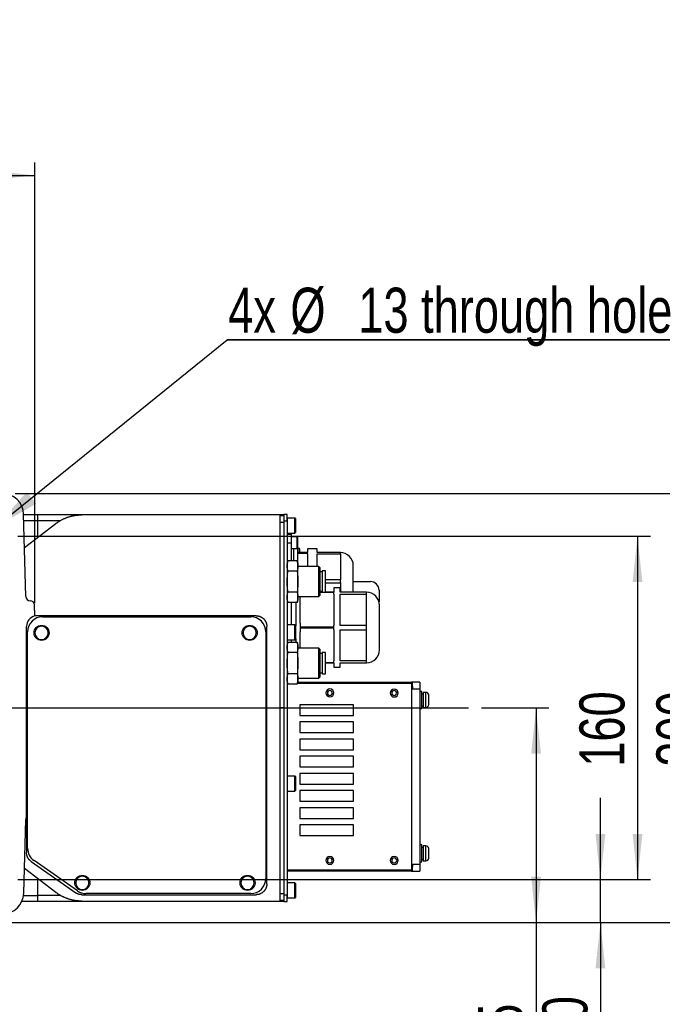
# Model space of a CAD drawing. Extents: x 0 to 841, y 0 to 594.
# Tile 17 of 142: x 354 to 404, y 39 to 115. Entities that reach past the tile are written whole.
import ezdxf

# ---------------------------------------------------------------- set-up
doc = ezdxf.new("R2010")
doc.units = 0
doc.layers.get('0').update_dxf_attribs({"linetype": 'CONTINUOUS'})
doc.styles.add('SLDTEXTSTYLE0', font='TXT', dxfattribs={"width": 0.75})
doc.styles.add('SLDTEXTSTYLE2', font='TXT', dxfattribs={"width": 0.7})
doc.styles.add('SLDTEXTSTYLE3', font='TXT', dxfattribs={"width": 0.6875})
doc.dimstyles.new('SLDDIMSTYLE0', dxfattribs={"dimtxt": 3.5, "dimasz": 3.556, "dimexe": 0, "dimexo": 0.0625, "dimgap": 0.875, "dimtad": 1, "dimlfac": 6, "dimrnd": 1e-09, "dimzin": 12, "dimtxsty": 'SLDTEXTSTYLE0', "dimsah": 1, "dimcen": 0.09, "dimazin": 3, "dimtfac": 1, "dimtmove": 0, "dimatfit": 3, "dimtolj": 1, "dimtzin": 12})
doc.dimstyles.new('SLDDIMSTYLE1', dxfattribs={"dimtxt": 3.5, "dimasz": 3.556, "dimexe": 0, "dimexo": 0.0625, "dimgap": 0.875, "dimtad": 1, "dimdec": 1, "dimlfac": 6, "dimrnd": 1e-09, "dimzin": 12, "dimtxsty": 'SLDTEXTSTYLE0', "dimsah": 1, "dimcen": 0.09, "dimazin": 3, "dimtfac": 1, "dimtdec": 1, "dimtofl": 0, "dimtmove": 0, "dimatfit": 3, "dimtolj": 1, "dimtzin": 12})
doc.dimstyles.new('SLDDIMSTYLE10', dxfattribs={"dimtxt": 3.5, "dimasz": 3.556, "dimexe": 0, "dimexo": 0.0625, "dimgap": 0.875, "dimtad": 1, "dimlfac": 6, "dimrnd": 1e-09, "dimzin": 12, "dimtxsty": 'SLDTEXTSTYLE0', "dimsah": 1, "dimcen": 0.09, "dimazin": 3, "dimtol": 1, "dimtp": 0.05, "dimtm": 0.05, "dimtfac": 1, "dimtofl": 0, "dimtmove": 0, "dimatfit": 3, "dimtolj": 1})
doc.dimstyles.new('SLDDIMSTYLE16', dxfattribs={"dimtxt": 3.5, "dimasz": 3.556, "dimexe": 0, "dimexo": 0.0625, "dimgap": 0.875, "dimtad": 1, "dimlfac": 2.5, "dimrnd": 1e-09, "dimzin": 12, "dimtxsty": 'SLDTEXTSTYLE0', "dimblk1": 'NONE', "dimblk2": 'NONE', "dimsah": 1, "dimcen": 0, "dimazin": 3, "dimtol": 1, "dimtp": 0.018, "dimtfac": 1, "dimtdec": 3, "dimtmove": 0, "dimatfit": 3, "dimtolj": 1})
doc.dimstyles.new('SLDDIMSTYLE17', dxfattribs={"dimtxt": 3.5, "dimasz": 3.556, "dimexe": 0, "dimexo": 0.0625, "dimgap": 0.875, "dimtad": 1, "dimlfac": 2.5, "dimrnd": 1e-09, "dimzin": 12, "dimtxsty": 'SLDTEXTSTYLE0', "dimblk1": 'NONE', "dimblk2": 'NONE', "dimsah": 1, "dimcen": 0, "dimazin": 3, "dimtol": 1, "dimtp": 0.012, "dimtfac": 1, "dimtdec": 3, "dimtmove": 0, "dimatfit": 3, "dimtolj": 1})
doc.dimstyles.new('SLDDIMSTYLE18', dxfattribs={"dimtxt": 3.5, "dimasz": 3.556, "dimexe": 0, "dimexo": 0.0625, "dimgap": 0.875, "dimtad": 1, "dimlfac": 2.5, "dimrnd": 1e-09, "dimzin": 12, "dimtxsty": 'SLDTEXTSTYLE0', "dimblk1": 'NONE', "dimblk2": 'NONE', "dimsah": 1, "dimcen": 0, "dimazin": 3, "dimtol": 1, "dimtp": 0.01, "dimtfac": 1, "dimtmove": 0, "dimatfit": 3, "dimtolj": 1})
doc.dimstyles.new('SLDDIMSTYLE2', dxfattribs={"dimtxt": 3.5, "dimasz": 3.556, "dimexe": 0, "dimexo": 0.0625, "dimgap": 0.875, "dimtad": 1, "dimlfac": 6, "dimrnd": 1e-09, "dimzin": 12, "dimtxsty": 'SLDTEXTSTYLE0', "dimsah": 1, "dimcen": 0.09, "dimazin": 3, "dimtfac": 1, "dimtofl": 0, "dimtmove": 0, "dimatfit": 3, "dimtolj": 1, "dimtzin": 12})
doc.dimstyles.new('SLDDIMSTYLE8', dxfattribs={"dimtxt": 0, "dimasz": 3.556, "dimexe": 0, "dimexo": 0.0625, "dimgap": 0, "dimtad": 0, "dimtih": 1, "dimtoh": 1, "dimdec": 0, "dimrnd": 1e-09, "dimzin": 0, "dimtxsty": 'STANDARD', "dimsah": 1, "dimcen": 0.09, "dimazin": 3, "dimtfac": 3.556, "dimtdec": 0, "dimtofl": 0, "dimtmove": 0, "dimatfit": 3, "dimtolj": 1, "dimtzin": 0})

# ---------------------------------------------------------------- blocks, each defined once
blk = doc.blocks.new('_D_58')
at = {"color": 7, "linetype": 'CONTINUOUS'}
for p, q in [((321.638, 70.97), (321.638, 104.337)), ((355.451, 70.115), (355.451, 104.337)), ((321.638, 103.337), (355.451, 103.337))]:
    blk.add_line(p, q, dxfattribs=at)
for points in [[(321.638, 103.337), (325.194, 102.956), (325.194, 103.718)], [(355.451, 103.337), (351.895, 103.718), (351.895, 102.956)]]:
    blk.add_solid(points, dxfattribs=at)
at = {"color": 7, "linetype": 'CONTINUOUS', "insert": (333.554, 107.849, 101.892), "char_height": 3.5, "attachment_point": 1, "style": 'SLDTEXTSTYLE0'}
blk.add_mtext('204.9', dxfattribs=at)
blk = doc.blocks.new('_D_59')
at = {"color": 7, "linetype": 'CONTINUOUS'}
for p, q in [((353.911, 78.636), (409.249, 78.636)), ((408.249, 78.636), (408.249, 45.303)), ((347.304, 45.303), (409.249, 45.303))]:
    blk.add_line(p, q, dxfattribs=at)
for points in [[(408.249, 78.636), (407.868, 75.08), (408.63, 75.08)], [(408.249, 45.303), (408.63, 48.859), (407.868, 48.859)]]:
    blk.add_solid(points, dxfattribs=at)
at = {"color": 7, "linetype": 'CONTINUOUS', "insert": (403.737, 57.407, 101.892), "char_height": 3.5, "attachment_point": 1, "rotation": 90, "style": 'SLDTEXTSTYLE0'}
blk.add_mtext('200', dxfattribs=at)
blk = doc.blocks.new('_D_60')
at = {"color": 7, "linetype": 'CONTINUOUS'}
for p, q in [((354.138, 75.303), (403.269, 75.303)), ((402.269, 75.303), (402.269, 48.636)), ((354.138, 48.636), (403.269, 48.636))]:
    blk.add_line(p, q, dxfattribs=at)
for points in [[(402.269, 75.303), (401.888, 71.747), (402.65, 71.747)], [(402.269, 48.636), (402.65, 52.192), (401.888, 52.192)]]:
    blk.add_solid(points, dxfattribs=at)
at = {"color": 7, "linetype": 'CONTINUOUS', "insert": (397.757, 57.407, 101.892), "char_height": 3.5, "attachment_point": 1, "rotation": 90, "style": 'SLDTEXTSTYLE0'}
blk.add_mtext('160', dxfattribs=at)
blk = doc.blocks.new('_D_61')
at = {"color": 7, "linetype": 'CONTINUOUS'}
for p, q in [((399.388, 48.636), (399.388, 54.986)), ((354.138, 48.636), (400.388, 48.636)), ((399.388, 45.303), (399.388, 48.636)), ((347.304, 45.303), (400.388, 45.303)), ((399.388, 45.303), (399.388, 35.688))]:
    blk.add_line(p, q, dxfattribs=at)
for points in [[(399.388, 48.636), (399.769, 52.192), (399.007, 52.192)], [(399.388, 45.303), (399.007, 41.747), (399.769, 41.747)]]:
    blk.add_solid(points, dxfattribs=at)
at = {"color": 7, "linetype": 'CONTINUOUS', "insert": (394.876, 35.688, 101.892), "char_height": 3.5, "attachment_point": 1, "rotation": 90, "style": 'SLDTEXTSTYLE0'}
blk.add_mtext('20', dxfattribs=at)
blk = doc.blocks.new('_D_62')
at = {"color": 7, "linetype": 'CONTINUOUS'}
for p, q in [((390.149, 61.97), (395.388, 61.97)), ((394.388, 61.97), (394.388, 45.303)), ((347.304, 45.303), (395.388, 45.303)), ((394.388, 45.303), (394.388, 21.17))]:
    blk.add_line(p, q, dxfattribs=at)
for points in [[(394.388, 61.97), (394.007, 58.414), (394.769, 58.414)], [(394.388, 45.303), (394.769, 48.859), (394.007, 48.859)]]:
    blk.add_solid(points, dxfattribs=at)
at = {"color": 7, "linetype": 'CONTINUOUS', "char_height": 3.5, "attachment_point": 1, "rotation": 90, "style": 'SLDTEXTSTYLE0'}
for s, insert in [('±0.05', (389.876, 30.241, 101.892)), ('100', (389.876, 21.17, 101.892))]:
    blk.add_mtext(s, dxfattribs=dict(at, insert=insert))
blk = doc.blocks.new('SW_NOTE_9')
at = {"color": 0, "linetype": 'CONTINUOUS'}
for p, q in [((0, 0), (45.507, 0)), ((45.507, 0), (0, 0)), ((0, 0), (45.507, 0)), ((45.507, 0), (0, 0)), ((0, 0), (45.507, 0)), ((45.507, 0), (0, 0))]:
    blk.add_line(p, q, dxfattribs=at)
at = {"color": 0, "linetype": 'CONTINUOUS', "char_height": 3.5, "attachment_point": 1, "style": 'SLDTEXTSTYLE0'}
for s, insert in [('4x', (0.082, 4.041)), ('%%c', (4.909, 4.041)), ('13 through hole', (10.188, 4.041))]:
    blk.add_mtext(s, dxfattribs=dict(at, insert=insert))
blk = doc.blocks.new('SW_CENTERMARKSYMBOL_28')
at = {"color": 0, "linetype": 'CONTINUOUS'}
blk.add_line((0.833, 0), (50.845, 0), dxfattribs=at)
blk = doc.blocks.new('_D_70')
at = {"color": 7, "linetype": 'CONTINUOUS'}
for centre, start, end in [((568.276, 493.681), 153.43495, 206.56505), ((564.64, 493.681), 333.43495, 26.56505)]:
    blk.add_arc(centre, 10.12, start, end, dxfattribs=at)
at = {"color": 7, "linetype": 'CONTINUOUS', "char_height": 3.5, "attachment_point": 1}
for s, insert, style in [('0.018', (562.054, 498.192, -108.66), 'SLDTEXTSTYLE0'), ('+', (559.225, 498.192, -108.66), 'SLDTEXTSTYLE0'), ('depth 3', (576.072, 493.72, -108.66), 'SLDTEXTSTYLE0'), ('%%c', (539.345, 493.667, -108.66), 'SLDTEXTSTYLE0'), ('12 H7', (544.623, 493.72, -108.66), 'SLDTEXTSTYLE2'), ('0', (562.054, 493.667, -108.66), 'SLDTEXTSTYLE0')]:
    blk.add_mtext(s, dxfattribs=dict(at, insert=insert, style=style))
blk = doc.blocks.new('_NONE')
blk = doc.blocks.new('_D_71')
at = {"color": 7, "linetype": 'CONTINUOUS'}
for centre, start, end in [((561.062, 536.749), 153.43495, 206.56505), ((557.426, 536.749), 333.43495, 26.56505)]:
    blk.add_arc(centre, 10.12, start, end, dxfattribs=at)
at = {"color": 7, "linetype": 'CONTINUOUS', "char_height": 3.5, "attachment_point": 1}
for s, insert, style in [('+', (552.01, 541.26, -108.66), 'SLDTEXTSTYLE0'), ('0.012', (554.839, 541.26, -108.66), 'SLDTEXTSTYLE0'), ('%%c', (534.716, 536.735, -108.66), 'SLDTEXTSTYLE0'), ('depth 4', (568.858, 536.788, -108.66), 'SLDTEXTSTYLE0'), ('4 H7', (539.995, 536.788, -108.66), 'SLDTEXTSTYLE3'), ('0', (554.839, 536.735, -108.66), 'SLDTEXTSTYLE0')]:
    blk.add_mtext(s, dxfattribs=dict(at, insert=insert, style=style))
blk = doc.blocks.new('_D_72')
at = {"color": 7, "linetype": 'CONTINUOUS'}
for centre, start, end in [((561.427, 563.816), 153.43495, 206.56505), ((555.205, 563.816), 333.43495, 26.56505)]:
    blk.add_arc(centre, 10.12, start, end, dxfattribs=at)
at = {"color": 7, "linetype": 'CONTINUOUS', "char_height": 3.5, "attachment_point": 1}
for s, insert, style in [('0.01', (555.205, 568.328, -108.66), 'SLDTEXTSTYLE0'), ('+', (552.375, 568.328, -108.66), 'SLDTEXTSTYLE0'), ('2x', (530.254, 563.855, -108.66), 'SLDTEXTSTYLE0'), ('%%c', (535.081, 563.802, -108.66), 'SLDTEXTSTYLE0'), ('3 H7', (540.36, 563.855, -108.66), 'SLDTEXTSTYLE3'), ('0', (555.205, 563.802, -108.66), 'SLDTEXTSTYLE0'), ('depth 5', (566.637, 563.855, -108.66), 'SLDTEXTSTYLE0')]:
    blk.add_mtext(s, dxfattribs=dict(at, insert=insert, style=style))

msp = doc.modelspace()

# ---------------------------------------------------------------- linework, layer by layer
at = {"color": 7, "linetype": 'CONTINUOUS'}
for p, q in [((354.7443, 70.6277), (354.5771, 77.0134)), ((355.6711, 76.9698), (354.5783, 76.9698)), ((355.6711, 76.5232), (355.6711, 76.9698)), ((355.6711, 75.2247), (355.6711, 76.5232)), ((355.6711, 76.5232), (357.4258, 76.5232)), ((374.4711, 76.9698), (359.0925, 76.9698)), ((374.4711, 76.9698), (374.4711, 61.9698)), ((374.8044, 76.9698), (374.4711, 76.9698)), ((374.8044, 76.8865), (374.4711, 76.8865)), ((375.0544, 76.9865), (374.8044, 76.9865)), ((374.8044, 76.9865), (374.8044, 76.4996)), ((374.8044, 76.4996), (375.0544, 76.4996)), ((374.8044, 76.4996), (374.8044, 61.9698)), ((375.0544, 76.4996), (375.0544, 76.9865)), ((375.0544, 76.4996), (375.0544, 61.9698)), ((375.6544, 76.7198), (375.0711, 76.7198)), ((375.7211, 76.6531), (375.6544, 76.7198)), ((375.6544, 75.5531), (375.6544, 76.7198)), ((375.7211, 75.6198), (375.7211, 76.6531)), ((354.6444, 74.4457), (357.0777, 76.292)), ((374.4711, 76.3996), (374.8044, 76.3996)), ((375.0544, 75.4698), (375.3877, 75.4698)), ((375.0711, 75.5531), (375.6544, 75.5531)), ((375.3877, 74.8031), (375.3877, 75.4698)), ((375.8211, 75.2615), (375.3877, 75.2615)), ((375.6544, 75.5531), (375.7211, 75.6198)), ((375.8877, 75.1948), (375.8211, 75.2615)), ((375.8211, 74.3448), (375.8211, 75.2615)), ((375.8877, 74.4115), (375.8877, 75.1948)), ((375.0544, 74.8031), (375.3877, 74.8031)), ((375.3877, 73.4223), (375.3877, 74.8031)), ((375.3877, 74.3448), (375.8211, 74.3448)), ((375.5544, 74.3464), (375.5544, 73.4223)), ((375.8211, 74.3448), (375.8877, 74.4115)), ((375.8877, 73.2031), (375.8877, 74.4115)), ((376.0044, 74.3448), (375.8877, 74.3448)), ((376.0377, 74.3115), (376.0044, 74.3448)), ((376.0044, 74.0531), (376.0044, 74.3448)), ((376.0377, 74.0531), (376.0377, 74.3115)), ((377.3877, 74.3365), (376.6377, 74.3365)), ((376.6377, 74.3365), (376.6377, 74.0531)), ((377.3877, 74.0531), (377.3877, 74.3365)), ((375.1133, 73.4232), (375.0544, 73.2031)), ((375.1131, 73.4223), (375.829, 73.4223)), ((375.8877, 73.2031), (375.8288, 73.4232)), ((376.6377, 74.0531), (375.8877, 74.0531)), ((375.8877, 73.9962), (376.6377, 73.9962)), ((376.6377, 73.9962), (376.6377, 74.0531)), ((376.6377, 73.9363), (376.6377, 73.9962)), ((376.6377, 73.9363), (376.6377, 72.9751)), ((379.1877, 74.0531), (377.3877, 74.0531)), ((377.3877, 73.9363), (379.1877, 73.9363)), ((377.3877, 72.9751), (377.3877, 73.9363)), ((379.1877, 73.9363), (379.1877, 74.0531)), ((379.1877, 73.9363), (379.1877, 71.9199)), ((375.8877, 73.0133), (375.8877, 73.2031)), ((375.8877, 71.7865), (375.8877, 73.0133)), ((377.5021, 72.9531), (375.8877, 72.9531)), ((377.6044, 72.8508), (377.5021, 72.9531)), ((377.5021, 70.6198), (377.5021, 72.9531)), ((377.6044, 70.7221), (377.6044, 72.8508)), ((375.829, 72.6044), (375.1131, 72.6044)), ((377.7711, 72.5365), (377.6044, 72.5365)), ((378.0211, 72.6198), (377.7711, 72.6198)), ((377.7711, 72.6198), (377.7711, 70.9531)), ((378.0211, 70.9531), (378.0211, 72.6198)), ((379.1877, 71.9199), (378.0211, 71.9199)), ((379.1877, 71.6863), (379.1877, 71.9199)), ((375.8877, 70.5596), (375.8877, 71.7865)), ((378.0211, 71.6863), (379.1877, 71.6863)), ((379.1711, 71.3031), (378.6711, 71.3031)), ((378.6711, 71.3031), (378.6711, 70.9698)), ((379.1711, 70.9698), (379.1711, 71.3031)), ((379.1877, 71.6863), (379.1877, 70.9698)), ((380.1877, 71.7865), (381.5211, 71.7865)), ((382.1877, 71.1198), (382.1877, 70.2092)), ((375.0544, 70.3698), (375.1133, 70.1498)), ((375.829, 70.9686), (375.1131, 70.9686)), ((375.8288, 70.1498), (375.8877, 70.3698)), ((375.8877, 70.6198), (377.5021, 70.6198)), ((375.8877, 70.3698), (375.8877, 70.5596)), ((376.0544, 68.5565), (376.0544, 70.6331)), ((377.5021, 70.6198), (377.6044, 70.7221)), ((377.6044, 71.0365), (377.7711, 71.0365)), ((377.7711, 70.9698), (377.6044, 70.9698)), ((377.6044, 70.9546), (377.7711, 70.9546)), ((377.7711, 70.9531), (378.0211, 70.9531)), ((378.6711, 70.9698), (378.0211, 70.9698)), ((378.0211, 70.9546), (378.6711, 70.9546)), ((378.6711, 70.9546), (378.6711, 70.9698)), ((378.6711, 70.8024), (378.6711, 70.9546)), ((378.6711, 70.8024), (378.6711, 68.3872)), ((381.2211, 70.9698), (379.1711, 70.9698)), ((379.1711, 70.8024), (381.2211, 70.8024)), ((379.1711, 68.3872), (379.1711, 70.8024)), ((381.2211, 70.8024), (381.2211, 70.9698)), ((381.2211, 68.3872), (381.2211, 70.8024)), ((355.0776, 70.3031), (355.0948, 70.3031)), ((355.4506, 69.1152), (355.428, 69.9785)), ((375.829, 70.1506), (375.1131, 70.1506)), ((375.3877, 68.4198), (375.3877, 70.1506)), ((375.7211, 70.1506), (375.7211, 68.3531)), ((372.6377, 69.1365), (355.6377, 69.1365)), ((356.0544, 69.0531), (372.2211, 69.0531)), ((354.8044, 53.4942), (354.8044, 68.3031)), ((373.4711, 61.9698), (373.4711, 68.3031)), ((375.6544, 68.4198), (375.0711, 68.4198)), ((375.7211, 68.3531), (375.6544, 68.4198)), ((375.6544, 67.2531), (375.6544, 68.4198)), ((375.7211, 67.3198), (375.7211, 68.3531)), ((376.0544, 68.5565), (376.0544, 68.235)), ((378.6711, 68.235), (376.0544, 68.235)), ((376.0544, 68.235), (376.0544, 68.2046)), ((376.0544, 68.2046), (378.6711, 68.2046)), ((376.0544, 68.2046), (376.0544, 67.8831)), ((378.6711, 68.235), (378.6711, 68.3872)), ((378.6711, 68.2046), (378.6711, 68.235)), ((378.6711, 68.0524), (378.6711, 68.2046)), ((381.2211, 68.3872), (379.1711, 68.3872)), ((381.2211, 68.0524), (381.2211, 68.3872)), ((354.8877, 51.0772), (354.8877, 67.8865)), ((373.3877, 67.8865), (373.3877, 48.7198)), ((375.6544, 67.2531), (375.7211, 67.3198)), ((375.7211, 67.3343), (375.7211, 67.0937)), ((376.0544, 66.6198), (376.0544, 67.8831)), ((378.6711, 68.0524), (378.6711, 65.6372)), ((379.1711, 68.0524), (381.2211, 68.0524)), ((379.1711, 65.6372), (379.1711, 68.0524)), ((381.2211, 65.6372), (381.2211, 68.0524)), ((375.1133, 67.0898), (375.0544, 66.8698)), ((375.0711, 67.2531), (375.6544, 67.2531)), ((375.1131, 67.089), (375.829, 67.089)), ((375.3877, 67.089), (375.3877, 67.2531)), ((375.8877, 66.8698), (375.8288, 67.0898)), ((375.8877, 66.68), (375.8877, 66.8698)), ((375.8877, 65.4531), (375.8877, 66.68)), ((377.5021, 66.6198), (375.8877, 66.6198)), ((377.6044, 66.5175), (377.5021, 66.6198)), ((377.5021, 64.2865), (377.5021, 66.6198)), ((375.829, 66.2711), (375.1131, 66.2711)), ((377.6044, 64.3888), (377.6044, 66.5175)), ((377.7711, 66.2031), (377.6044, 66.2031)), ((378.0211, 66.2865), (377.7711, 66.2865)), ((377.7711, 66.2865), (377.7711, 64.6198)), ((378.0211, 64.6198), (378.0211, 66.2865)), ((375.8877, 64.2263), (375.8877, 65.4531)), ((378.6711, 65.485), (378.0211, 65.485)), ((378.0211, 65.4698), (378.6711, 65.4698)), ((378.6711, 65.485), (378.6711, 65.6372)), ((378.6711, 65.4698), (378.6711, 65.485)), ((378.6711, 65.4698), (378.6711, 65.1365)), ((378.6711, 65.1365), (379.1711, 65.1365)), ((381.2211, 65.6372), (379.1711, 65.6372)), ((379.1711, 65.4698), (381.2211, 65.4698)), ((379.1711, 65.1365), (379.1711, 65.4698)), ((381.2211, 65.4698), (381.2211, 65.6372)), ((375.829, 64.6352), (375.1131, 64.6352)), ((375.8877, 64.2865), (377.5021, 64.2865)), ((377.5021, 64.2865), (377.6044, 64.3888)), ((377.6044, 64.7031), (377.7711, 64.7031)), ((377.7711, 64.6198), (378.0211, 64.6198)), ((375.0544, 64.0365), (375.1133, 63.8165)), ((375.829, 63.8173), (375.1131, 63.8173)), ((375.8288, 63.8165), (375.8877, 64.0365)), ((375.8475, 63.8865), (384.7044, 63.8865)), ((375.8699, 63.9698), (384.7044, 63.9698)), ((375.8877, 64.0365), (375.8877, 64.2263)), ((384.7044, 63.9698), (384.7044, 63.8865)), ((384.7877, 63.9698), (384.7044, 63.9698)), ((384.7044, 63.8865), (384.7044, 49.3865)), ((384.7044, 63.6365), (384.7877, 63.6365)), ((384.7877, 63.6365), (384.7877, 63.9698)), ((385.3711, 63.9698), (384.7877, 63.9698)), ((384.7877, 63.6365), (384.7877, 63.4698)), ((385.3711, 63.9698), (385.3711, 63.4698)), ((384.7877, 63.4698), (385.3711, 63.4698)), ((385.3711, 63.4698), (385.3711, 49.8031)), ((385.5044, 63.2615), (385.3711, 63.2615)), ((385.5044, 61.9281), (385.5044, 63.2615)), ((385.6211, 63.0448), (385.5044, 63.0448)), ((385.8377, 63.1781), (385.6211, 63.1781)), ((385.6211, 63.1781), (385.6211, 62.0115)), ((373.4711, 48.3031), (373.4711, 61.9698)), ((373.4711, 61.9698), (374.4711, 61.9698)), ((374.4711, 61.9698), (374.4711, 46.9698)), ((374.8044, 61.9698), (374.4711, 61.9698)), ((374.8044, 61.9698), (375.0544, 61.9698)), ((374.8044, 61.9698), (374.8044, 47.4401)), ((375.0544, 61.9698), (375.0544, 47.4401)), ((376.0344, 62.2247), (376.0344, 61.3914)), ((380.201, 62.2247), (376.0344, 62.2247)), ((380.201, 61.3914), (380.201, 62.2247)), ((385.5044, 62.1448), (385.6211, 62.1448)), ((385.6211, 62.0115), (385.8377, 62.0115)), ((376.0344, 61.3914), (380.201, 61.3914)), ((385.3711, 61.9281), (385.5044, 61.9281)), ((376.0344, 60.8914), (376.0344, 60.058)), ((380.201, 60.8914), (376.0344, 60.8914)), ((380.201, 60.058), (380.201, 60.8914)), ((376.0344, 60.058), (380.201, 60.058)), ((376.0344, 59.558), (376.0344, 58.7247)), ((380.201, 59.558), (376.0344, 59.558)), ((380.201, 58.7247), (380.201, 59.558)), ((376.0344, 58.7247), (380.201, 58.7247)), ((376.0344, 58.2247), (376.0344, 57.3914)), ((380.201, 58.2247), (376.0344, 58.2247)), ((380.201, 57.3914), (380.201, 58.2247)), ((376.0344, 57.3914), (380.201, 57.3914)), ((375.6544, 56.6865), (375.0711, 56.6865)), ((375.7211, 56.6198), (375.6544, 56.6865)), ((375.6544, 55.5198), (375.6544, 56.6865)), ((375.7211, 55.5865), (375.7211, 56.6198)), ((376.0344, 56.8914), (376.0344, 56.058)), ((380.201, 56.8914), (376.0344, 56.8914)), ((380.201, 56.058), (380.201, 56.8914)), ((376.0344, 56.058), (380.201, 56.058)), ((375.0711, 55.5198), (375.6544, 55.5198)), ((375.6544, 55.5198), (375.7211, 55.5865)), ((376.0344, 55.558), (376.0344, 54.7247)), ((380.201, 55.558), (376.0344, 55.558)), ((380.201, 54.7247), (380.201, 55.558)), ((376.0344, 54.7247), (380.201, 54.7247)), ((376.0344, 54.2247), (376.0344, 53.3914)), ((380.201, 54.2247), (376.0344, 54.2247)), ((380.201, 53.3914), (380.201, 54.2247)), ((354.5946, 47.5928), (354.7443, 53.3119)), ((354.8044, 53.4942), (354.8044, 50.7361)), ((376.0344, 53.3914), (380.201, 53.3914)), ((376.0344, 52.8914), (376.0344, 52.058)), ((380.201, 52.8914), (376.0344, 52.8914)), ((380.201, 52.058), (380.201, 52.8914)), ((376.0344, 52.058), (380.201, 52.058)), ((385.5044, 51.3448), (385.3711, 51.3448)), ((385.5044, 50.0115), (385.5044, 51.3448)), ((385.8377, 51.2615), (385.6211, 51.2615)), ((385.6211, 51.2615), (385.6211, 50.0948)), ((385.6211, 51.1281), (385.5044, 51.1281)), ((355.1587, 50.0542), (358.6222, 47.6212)), ((358.7531, 47.764), (355.3854, 50.1215)), ((385.3711, 49.8031), (384.7877, 49.8031)), ((384.7877, 49.8031), (384.7877, 49.6365)), ((385.3711, 50.0115), (385.5044, 50.0115)), ((385.3711, 49.8031), (385.3711, 49.3031)), ((385.5044, 50.2281), (385.6211, 50.2281)), ((385.6211, 50.0948), (385.8377, 50.0948)), ((357.0777, 47.6477), (354.6444, 49.4939)), ((384.7044, 49.3865), (375.0544, 49.3865)), ((384.7044, 49.3031), (375.0544, 49.3031)), ((384.7877, 49.6365), (384.7044, 49.6365)), ((384.7044, 49.3865), (384.7044, 49.3031)), ((384.7044, 49.3031), (384.7877, 49.3031)), ((384.7877, 49.3031), (384.7877, 49.6365)), ((384.7877, 49.3031), (385.3711, 49.3031)), ((355.6711, 47.4164), (355.6711, 48.7149)), ((375.6544, 48.3865), (375.0711, 48.3865)), ((375.7211, 48.3198), (375.6544, 48.3865)), ((375.6544, 47.2198), (375.6544, 48.3865)), ((375.7211, 47.2865), (375.7211, 48.3198)), ((357.4258, 47.4164), (355.6711, 47.4164)), ((355.6711, 46.9698), (355.6711, 47.4164)), ((359.1012, 47.4698), (372.6377, 47.4698)), ((372.2211, 47.5531), (359.4222, 47.5531)), ((374.8044, 47.5401), (374.4711, 47.5401)), ((375.0544, 47.4401), (374.8044, 47.4401)), ((374.8044, 47.4401), (374.8044, 46.9531)), ((375.0544, 46.9531), (375.0544, 47.4401)), ((354.456, 46.9698), (355.6711, 46.9698)), ((359.0925, 46.9698), (374.4711, 46.9698)), ((374.4711, 47.0531), (374.8044, 47.0531)), ((374.4711, 46.9698), (374.8044, 46.9698)), ((374.8044, 46.9531), (375.0544, 46.9531)), ((375.0711, 47.2198), (375.6544, 47.2198)), ((375.6544, 47.2198), (375.7211, 47.2865))]:
    msp.add_line(p, q, dxfattribs=at)
at = {"color": 8, "linetype": 'CONTINUOUS'}
for p, q in [((354.59, 76.5232), (355.6711, 76.5232)), ((375.0711, 75.5531), (375.0711, 76.7198)), ((375.0711, 67.2531), (375.0711, 68.4198)), ((385.8377, 62.0115), (385.8377, 63.1781)), ((375.0711, 55.5198), (375.0711, 56.6865)), ((385.8377, 50.0948), (385.8377, 51.2615)), ((375.0711, 47.2198), (375.0711, 48.3865)), ((354.5806, 47.4164), (355.6711, 47.4164))]:
    msp.add_line(p, q, dxfattribs=at)
at = {"color": 7, "linetype": 'CONTINUOUS'}
for centre in [(355.9711, 67.8031), (372.1377, 67.8031), (359.1377, 48.3865), (371.9711, 48.3865)]:
    msp.add_circle(centre, 0.5833, dxfattribs=at)
for centre, radius, start, end in [((352.911, 76.9698), 1.6667, 1.5, 90), ((375.0711, 76.7031), 0.0167, 90, 180), ((375.0711, 75.5698), 0.0167, 180, 270), ((379.1877, 73.0365), 1, 0, 90.01851), ((381.5211, 71.1198), 0.6667, 0, 90), ((355.0776, 70.6365), 0.3333, 181.5, 270), ((381.2211, 69.9531), 1, 0, 90.01851), ((355.0948, 69.9698), 0.3333, 1.5, 90), ((355.6377, 68.3031), 0.8333, 102.975261, 180), ((356.0544, 67.8865), 1.1667, 90, 180), ((372.2211, 67.8865), 1.1667, 0, 90), ((355.9711, 67.8031), 0.5167, 90, 270), ((355.9711, 67.8031), 0.5167, 270, 90), ((372.1377, 67.8031), 0.5167, 90, 270), ((372.1377, 67.8031), 0.5167, 270, 90), ((375.0711, 68.4031), 0.0167, 90, 180), ((375.0711, 67.2698), 0.0167, 180, 270), ((381.2211, 66.4865), 1, 270.01851, 0), ((378.3711, 63.1365), 0.3083, 90, 270), ((378.3711, 63.1365), 0.1917, 90, 270), ((378.3711, 63.1365), 0.3083, 270, 90), ((378.3711, 63.1365), 0.1917, 270, 90), ((383.3677, 63.1316), 0.3083, 90, 270), ((383.3677, 63.1316), 0.1917, 90, 270), ((383.3677, 63.1316), 0.3083, 270, 90), ((383.3677, 63.1316), 0.1917, 270, 90), ((385.8377, 62.9615), 0.2167, 0, 90), ((385.8377, 62.2281), 0.2167, 270, 0), ((375.0711, 56.6698), 0.0167, 90, 180), ((375.0711, 55.5365), 0.0167, 180, 270), ((355.0776, 53.3031), 0.3333, 145.035656, 178.5), ((385.8377, 51.0448), 0.2167, 0, 90), ((356.0544, 51.0772), 1.1667, 180, 235.008018), ((378.3677, 50.1316), 0.3083, 90, 270), ((378.3677, 50.1316), 0.1917, 90, 270), ((378.3677, 50.1316), 0.3083, 270, 90), ((378.3677, 50.1316), 0.1917, 270, 90), ((383.3677, 50.1316), 0.3083, 90, 270), ((383.3677, 50.1316), 0.1917, 90, 270), ((383.3677, 50.1316), 0.3083, 270, 90), ((383.3677, 50.1316), 0.1917, 270, 90), ((385.8377, 50.3115), 0.2167, 270, 0), ((359.1377, 48.3865), 0.5167, 90, 270), ((359.1377, 48.3865), 0.5167, 270, 90), ((371.9711, 48.3865), 0.5167, 90, 270), ((371.9711, 48.3865), 0.5167, 270, 90), ((372.2211, 48.7198), 1.1667, 270, 0), ((375.0711, 48.3698), 0.0167, 90, 180), ((352.9285, 47.6365), 1.6667, 270, 358.5), ((359.4222, 48.7198), 1.1667, 235.008018, 270), ((375.0711, 47.2365), 0.0167, 180, 270)]:
    msp.add_arc(centre, radius, start, end, dxfattribs=at)
for points in [[(359.0925, 76.9698), (358.323, 76.9698), (357.0414, 76.9698), (355.6711, 76.9698)], [(355.6711, 46.9698), (357.0414, 46.9698), (358.323, 46.9698), (359.0925, 46.9698)]]:
    msp.add_open_spline(points, degree=3, dxfattribs=at)
for points, knots in [([(357.0777, 76.292), (357.0983, 76.3074), (357.1395, 76.3382), (357.2025, 76.3825), (357.2663, 76.4254), (357.331, 76.4667), (357.3964, 76.5063), (357.4625, 76.5444), (357.5293, 76.5809), (357.5968, 76.6157), (357.6648, 76.6489), (357.7335, 76.6805), (357.8026, 76.7104), (357.8723, 76.7387), (357.9424, 76.7654), (358.0129, 76.7904), (358.0837, 76.8138), (358.1549, 76.8355), (358.2264, 76.8556), (358.2981, 76.874), (358.37, 76.8908), (358.4421, 76.906), (358.5143, 76.9196), (358.5866, 76.9315), (358.659, 76.9418), (358.7314, 76.9505), (358.8038, 76.9575), (358.8761, 76.963), (358.9483, 76.9669), (359.0205, 76.9694), (359.0685, 76.9697), (359.0925, 76.9698)], [0, 0, 0, 0, 0.0357057, 0.071324, 0.1068549, 0.1422984, 0.1776544, 0.212923, 0.2481042, 0.2831981, 0.3182045, 0.3531236, 0.3879554, 0.4226997, 0.4573568, 0.4919265, 0.5264089, 0.560804, 0.5951118, 0.6293323, 0.6634655, 0.6975115, 0.7314702, 0.7653417, 0.7991259, 0.8328229, 0.8664327, 0.8999553, 0.9333907, 0.9667389, 1, 1, 1, 1]), ([(375.0544, 73.0133), (375.0545, 73.0269), (375.0547, 73.0538), (375.0566, 73.0942), (375.0597, 73.1347), (375.064, 73.1754), (375.0722, 73.2366), (375.0869, 73.319), (375.1043, 73.3875), (375.1131, 73.4223)], [0, 0, 0, 0, 0.0989843, 0.1973719, 0.2958051, 0.394908, 0.4952775, 0.7437923, 1, 1, 1, 1]), ([(375.829, 73.4223), (375.8336, 73.4047), (375.8426, 73.37), (375.8543, 73.3181), (375.8644, 73.267), (375.8737, 73.2105), (375.8814, 73.1484), (375.8868, 73.0807), (375.8874, 73.0358), (375.8877, 73.0133)], [0, 0, 0, 0, 0.1294678, 0.2563252, 0.3812427, 0.5049825, 0.6714223, 0.8354695, 1, 1, 1, 1]), ([(375.1131, 72.6044), (375.1085, 72.6219), (375.0995, 72.6567), (375.0878, 72.7085), (375.0777, 72.7596), (375.0684, 72.8163), (375.0607, 72.8781), (375.0554, 72.9458), (375.0547, 72.9908), (375.0544, 73.0133)], [0, 0, 0, 0, 0.12946779, 0.25632517, 0.38124276, 0.50498246, 0.67142343, 0.83547063, 1, 1, 1, 1]), ([(375.8877, 73.0133), (375.8876, 73.0022), (375.8875, 72.9799), (375.8862, 72.9464), (375.8837, 72.907), (375.8794, 72.8616), (375.8705, 72.7935), (375.8552, 72.7076), (375.8378, 72.6391), (375.829, 72.6044)], [0, 0, 0, 0, 0.081615, 0.1631729, 0.2450449, 0.3697494, 0.4952765, 0.7437933, 1, 1, 1, 1]), ([(380.1877, 70.9698), (380.1877, 71.0211), (380.1877, 71.1349), (380.1877, 71.4106), (380.1877, 71.8027), (380.1877, 72.197), (380.1877, 72.4841), (380.1877, 72.6817), (380.1877, 72.8409), (380.1877, 72.9947), (380.1877, 73.02), (380.1877, 73.0365)], [0, 0, 0, 0, 0.0717462, 0.1591906, 0.3216309, 0.4840709, 0.5715155, 0.6608154, 0.7501153, 0.8375597, 1, 1, 1, 1]), ([(375.0544, 71.7865), (375.0545, 71.8135), (375.0547, 71.8675), (375.0566, 71.9483), (375.0597, 72.0291), (375.064, 72.1104), (375.0722, 72.2327), (375.0869, 72.3977), (375.1043, 72.5348), (375.1131, 72.6044)], [0, 0, 0, 0, 0.0988853, 0.1971762, 0.2955134, 0.3945191, 0.4947884, 0.7435435, 1, 1, 1, 1]), ([(375.829, 72.6044), (375.8336, 72.5693), (375.8426, 72.4999), (375.8543, 72.3963), (375.8644, 72.2942), (375.8737, 72.1811), (375.8814, 72.057), (375.8868, 71.9215), (375.8874, 71.8315), (375.8877, 71.7865)], [0, 0, 0, 0, 0.1293307, 0.2560541, 0.3808386, 0.5044434, 0.6710676, 0.8352915, 1, 1, 1, 1]), ([(375.1131, 70.9686), (375.1085, 71.0036), (375.0995, 71.0731), (375.0878, 71.1766), (375.0778, 71.2787), (375.0684, 71.3919), (375.0607, 71.516), (375.0554, 71.6514), (375.0547, 71.7414), (375.0544, 71.7865)], [0, 0, 0, 0, 0.1293273, 0.2560497, 0.3808354, 0.5044434, 0.6710679, 0.8352918, 1, 1, 1, 1]), ([(375.8877, 71.7865), (375.8876, 71.7642), (375.8875, 71.7196), (375.8862, 71.6526), (375.8837, 71.5739), (375.8794, 71.4833), (375.8705, 71.3471), (375.8552, 71.1753), (375.8378, 71.0382), (375.829, 70.9686)], [0, 0, 0, 0, 0.0815352, 0.1630135, 0.244805, 0.3693862, 0.4947875, 0.7435429, 1, 1, 1, 1]), ([(375.0544, 70.5596), (375.0545, 70.5732), (375.0547, 70.6002), (375.0566, 70.6407), (375.0597, 70.6811), (375.064, 70.7218), (375.0722, 70.7828), (375.0869, 70.8654), (375.1043, 70.9338), (375.1131, 70.9686)], [0, 0, 0, 0, 0.0989843, 0.1973719, 0.2958052, 0.3949081, 0.4952775, 0.7437921, 1, 1, 1, 1]), ([(375.1131, 70.1506), (375.1085, 70.1682), (375.0995, 70.203), (375.0878, 70.2548), (375.0777, 70.3059), (375.0684, 70.3625), (375.0607, 70.4246), (375.0554, 70.4922), (375.0547, 70.5371), (375.0544, 70.5596)], [0, 0, 0, 0, 0.12946024, 0.25631523, 0.38123543, 0.50498247, 0.67142329, 0.83547048, 1, 1, 1, 1]), ([(375.829, 70.9686), (375.8336, 70.951), (375.8426, 70.9162), (375.8543, 70.8645), (375.8644, 70.8133), (375.8737, 70.7567), (375.8814, 70.6948), (375.8868, 70.6271), (375.8874, 70.5821), (375.8877, 70.5596)], [0, 0, 0, 0, 0.1294717, 0.2563303, 0.3812465, 0.5049825, 0.6714223, 0.8354695, 1, 1, 1, 1]), ([(375.8877, 70.5596), (375.8876, 70.5484), (375.8875, 70.5261), (375.8862, 70.4926), (375.8837, 70.4532), (375.8794, 70.4079), (375.8705, 70.3398), (375.8552, 70.254), (375.8378, 70.1854), (375.829, 70.1506)], [0, 0, 0, 0, 0.081615, 0.1631729, 0.2450449, 0.3697494, 0.4952765, 0.7437933, 1, 1, 1, 1]), ([(382.2211, 66.4865), (382.2211, 66.4865), (382.2211, 66.6691), (382.2211, 67.3192), (382.2211, 67.7601), (382.2211, 68.6795), (382.2211, 69.1204), (382.2211, 69.7705), (382.2211, 69.9531), (382.2211, 69.9531)], [0, 0, 0, 0, 0.25, 0.25, 0.5, 0.5, 0.75, 0.75, 1, 1, 1, 1]), ([(355.6377, 69.1365), (355.6251, 69.1363), (355.5999, 69.136), (355.5623, 69.1333), (355.5248, 69.1291), (355.4875, 69.1232), (355.4629, 69.1179), (355.4506, 69.1152)], [0, 0, 0, 0, 0.200408, 0.4002014, 0.5997905, 0.7995867, 1, 1, 1, 1]), ([(372.6377, 69.1365), (372.6507, 69.1363), (372.6766, 69.136), (372.7156, 69.1331), (372.7547, 69.1285), (372.7939, 69.122), (372.8329, 69.1136), (372.8718, 69.1033), (372.9104, 69.091), (372.9486, 69.0767), (372.9863, 69.0605), (373.0234, 69.0423), (373.0598, 69.0221), (373.0954, 69), (373.1301, 68.9759), (373.1637, 68.95), (373.1961, 68.9222), (373.2271, 68.8928), (373.2572, 68.8612), (373.2868, 68.8264), (373.3166, 68.7873), (373.3459, 68.7436), (373.3739, 68.695), (373.4001, 68.6416), (373.4235, 68.5831), (373.4434, 68.5197), (373.4587, 68.4515), (373.4691, 68.3788), (373.4704, 68.3287), (373.4711, 68.3031)], [0, 0, 0, 0, 0.0296438, 0.0595017, 0.0895736, 0.1198597, 0.1503599, 0.1810744, 0.2120032, 0.2431462, 0.2745037, 0.3060755, 0.3378617, 0.3698624, 0.4020776, 0.4345074, 0.4671517, 0.5000107, 0.5322704, 0.5671693, 0.6047073, 0.6448842, 0.6877, 0.7331545, 0.7812474, 0.8319787, 0.885348, 0.9413552, 1, 1, 1, 1]), ([(375.0544, 66.68), (375.0545, 66.6935), (375.0547, 66.7205), (375.0566, 66.7609), (375.0597, 66.8013), (375.064, 66.8421), (375.0722, 66.9033), (375.0869, 66.9857), (375.1043, 67.0542), (375.1131, 67.089)], [0, 0, 0, 0, 0.0989843, 0.1973719, 0.2958051, 0.394908, 0.4952775, 0.7437923, 1, 1, 1, 1]), ([(375.1131, 66.2711), (375.1085, 66.2886), (375.0995, 66.3234), (375.0878, 66.3752), (375.0777, 66.4263), (375.0684, 66.4829), (375.0607, 66.5448), (375.0554, 66.6125), (375.0547, 66.6575), (375.0544, 66.68)], [0, 0, 0, 0, 0.1294678, 0.2563252, 0.3812428, 0.5049825, 0.6714234, 0.8354706, 1, 1, 1, 1]), ([(375.829, 67.089), (375.8336, 67.0714), (375.8426, 67.0366), (375.8543, 66.9848), (375.8644, 66.9337), (375.8737, 66.8772), (375.8814, 66.815), (375.8868, 66.7474), (375.8874, 66.7025), (375.8877, 66.68)], [0, 0, 0, 0, 0.1294678, 0.2563252, 0.3812427, 0.5049825, 0.6714223, 0.8354695, 1, 1, 1, 1]), ([(375.8877, 66.68), (375.8876, 66.6688), (375.8875, 66.6465), (375.8862, 66.613), (375.8837, 66.5736), (375.8794, 66.5282), (375.8705, 66.4602), (375.8552, 66.3743), (375.8378, 66.3058), (375.829, 66.2711)], [0, 0, 0, 0, 0.081615, 0.1631729, 0.2450449, 0.3697494, 0.4952765, 0.7437933, 1, 1, 1, 1]), ([(375.0544, 65.4531), (375.0545, 65.4802), (375.0547, 65.5341), (375.0566, 65.6149), (375.0597, 65.6958), (375.064, 65.7771), (375.0722, 65.8993), (375.0869, 66.0643), (375.1043, 66.2015), (375.1131, 66.2711)], [0, 0, 0, 0, 0.0988853, 0.1971762, 0.2955134, 0.3945191, 0.4947884, 0.7435435, 1, 1, 1, 1]), ([(375.829, 66.2711), (375.8336, 66.236), (375.8426, 66.1665), (375.8543, 66.063), (375.8644, 65.9609), (375.8737, 65.8477), (375.8814, 65.7236), (375.8868, 65.5882), (375.8874, 65.4982), (375.8877, 65.4531)], [0, 0, 0, 0, 0.1293307, 0.2560541, 0.3808386, 0.5044434, 0.6710676, 0.8352915, 1, 1, 1, 1]), ([(375.1131, 64.6352), (375.1085, 64.6703), (375.0995, 64.7398), (375.0878, 64.8433), (375.0778, 64.9454), (375.0684, 65.0586), (375.0607, 65.1826), (375.0554, 65.3181), (375.0547, 65.4081), (375.0544, 65.4531)], [0, 0, 0, 0, 0.12932731, 0.25604968, 0.38083536, 0.50444343, 0.67106792, 0.83529184, 1, 1, 1, 1]), ([(375.8877, 65.4531), (375.8876, 65.4308), (375.8875, 65.3862), (375.8862, 65.3193), (375.8837, 65.2406), (375.8794, 65.1499), (375.8705, 65.0138), (375.8552, 64.8419), (375.8378, 64.7048), (375.829, 64.6352)], [0, 0, 0, 0, 0.08153516, 0.16301346, 0.24480497, 0.36938618, 0.49478747, 0.74354287, 1, 1, 1, 1]), ([(375.0544, 64.2263), (375.0545, 64.2398), (375.0547, 64.2668), (375.0566, 64.3073), (375.0597, 64.3478), (375.064, 64.3884), (375.0722, 64.4495), (375.0869, 64.532), (375.1043, 64.6005), (375.1131, 64.6352)], [0, 0, 0, 0, 0.0989843, 0.1973719, 0.2958052, 0.3949081, 0.4952775, 0.7437921, 1, 1, 1, 1]), ([(375.829, 64.6352), (375.8336, 64.6177), (375.8426, 64.5829), (375.8543, 64.5311), (375.8644, 64.48), (375.8737, 64.4234), (375.8814, 64.3615), (375.8868, 64.2938), (375.8874, 64.2488), (375.8877, 64.2263)], [0, 0, 0, 0, 0.1294717, 0.2563303, 0.3812465, 0.5049825, 0.6714223, 0.8354695, 1, 1, 1, 1]), ([(375.1131, 63.8173), (375.1085, 63.8349), (375.0995, 63.8697), (375.0878, 63.9215), (375.0777, 63.9726), (375.0684, 64.0291), (375.0607, 64.0913), (375.0554, 64.1589), (375.0547, 64.2038), (375.0544, 64.2263)], [0, 0, 0, 0, 0.12946024, 0.25631523, 0.38123543, 0.50498247, 0.67142329, 0.83547048, 1, 1, 1, 1]), ([(375.8877, 64.2263), (375.8876, 64.2151), (375.8875, 64.1928), (375.8862, 64.1593), (375.8837, 64.1199), (375.8794, 64.0745), (375.8705, 64.0064), (375.8552, 63.9206), (375.8378, 63.8521), (375.829, 63.8173)], [0, 0, 0, 0, 0.081615, 0.1631729, 0.2450449, 0.3697494, 0.4952765, 0.7437933, 1, 1, 1, 1]), ([(386.0544, 62.2281), (386.0544, 62.2281), (386.0544, 62.3924), (386.0544, 62.7972), (386.0544, 62.9615), (386.0544, 62.9615)], [0, 0, 0, 0, 0.5, 0.5, 1, 1, 1, 1]), ([(355.1587, 50.0542), (355.1488, 50.0614), (355.1288, 50.0758), (355.0997, 50.0994), (355.0712, 50.1246), (355.0433, 50.1517), (355.0162, 50.1805), (354.9901, 50.2112), (354.965, 50.2437), (354.9412, 50.278), (354.9187, 50.3141), (354.8983, 50.3511), (354.8792, 50.3902), (354.861, 50.4329), (354.8436, 50.4816), (354.8279, 50.5365), (354.8152, 50.5976), (354.8062, 50.6648), (354.805, 50.7118), (354.8044, 50.7361)], [0, 0, 0, 0, 0.0458766, 0.0926701, 0.1403803, 0.1890074, 0.2385513, 0.2890121, 0.3403898, 0.3926845, 0.4458961, 0.5000247, 0.551361, 0.6093947, 0.6741251, 0.7455516, 0.8236735, 0.9084899, 1, 1, 1, 1]), ([(386.0544, 50.3115), (386.0544, 50.3115), (386.0544, 50.3501), (386.0544, 50.4876), (386.0544, 50.5809), (386.0544, 50.7754), (386.0544, 50.8687), (386.0544, 51.0062), (386.0544, 51.0448), (386.0544, 51.0448)], [0, 0, 0, 0, 0.25, 0.25, 0.5, 0.5, 0.75, 0.75, 1, 1, 1, 1]), ([(373.4711, 48.3031), (373.4709, 48.2902), (373.4705, 48.2646), (373.4678, 48.2267), (373.4636, 48.1899), (373.4579, 48.1541), (373.4508, 48.1195), (373.4425, 48.086), (373.4331, 48.0537), (373.4226, 48.0226), (373.4113, 47.9928), (373.3992, 47.9642), (373.3864, 47.9368), (373.3731, 47.9107), (373.3592, 47.8859), (373.345, 47.8622), (373.3305, 47.8398), (373.3158, 47.8185), (373.3009, 47.7984), (373.286, 47.7794), (373.2712, 47.7615), (373.2564, 47.7447), (373.2417, 47.7289), (373.2141, 47.7006), (373.1717, 47.6618), (373.1115, 47.6162), (373.0483, 47.5767), (372.9826, 47.5433), (372.915, 47.5162), (372.8463, 47.4952), (372.7768, 47.4806), (372.7072, 47.4715), (372.6608, 47.4704), (372.6377, 47.4698)], [0, 0, 0, 0, 0.0296608, 0.0586616, 0.0870025, 0.1146835, 0.1417046, 0.1680657, 0.1937669, 0.2188081, 0.2431893, 0.2669106, 0.2899719, 0.3123733, 0.3341146, 0.355196, 0.3756174, 0.3953788, 0.4144803, 0.4329217, 0.4507031, 0.4678246, 0.4842861, 0.5000875, 0.558342, 0.6159188, 0.6728181, 0.7290403, 0.7845854, 0.8394536, 0.8936454, 0.9471607, 1, 1, 1, 1]), ([(359.0925, 46.9698), (359.0685, 46.97), (359.0205, 46.9703), (358.9483, 46.9727), (358.8761, 46.9766), (358.8038, 46.9821), (358.7314, 46.9892), (358.659, 46.9978), (358.5866, 47.0081), (358.5143, 47.0201), (358.4421, 47.0336), (358.37, 47.0488), (358.2981, 47.0656), (358.2264, 47.084), (358.1549, 47.1041), (358.0837, 47.1258), (358.0129, 47.1492), (357.9424, 47.1742), (357.8723, 47.2009), (357.8027, 47.2292), (357.7335, 47.2591), (357.6649, 47.2907), (357.5968, 47.3239), (357.5293, 47.3587), (357.4625, 47.3952), (357.3964, 47.4333), (357.331, 47.4729), (357.2663, 47.5142), (357.2025, 47.5571), (357.1395, 47.6014), (357.0983, 47.6322), (357.0777, 47.6477)], [0, 0, 0, 0, 0.0332609, 0.066609, 0.1000443, 0.1335668, 0.1671765, 0.2008735, 0.2346576, 0.268529, 0.3024877, 0.3365336, 0.3706668, 0.4048873, 0.4391951, 0.4735901, 0.5080725, 0.5426423, 0.5772993, 0.6120437, 0.6468755, 0.6817946, 0.7168012, 0.7518951, 0.7870764, 0.8223451, 0.8577012, 0.8931447, 0.9286757, 0.9642941, 1, 1, 1, 1]), ([(359.1012, 47.4698), (359.0885, 47.47), (359.063, 47.4703), (359.0248, 47.473), (358.9866, 47.4774), (358.9484, 47.4836), (358.9104, 47.4916), (358.8726, 47.5015), (358.8351, 47.5131), (358.798, 47.5266), (358.7614, 47.5419), (358.7254, 47.559), (358.6901, 47.5779), (358.6555, 47.5985), (358.6333, 47.6137), (358.6222, 47.6212)], [0, 0, 0, 0, 0.0746151, 0.1496144, 0.2249982, 0.3007664, 0.3769193, 0.4534568, 0.5303792, 0.6076865, 0.6853788, 0.7634562, 0.8419188, 0.9207667, 1, 1, 1, 1])]:
    msp.add_open_spline(points, degree=3, knots=knots, dxfattribs=at)

# ---------------------------------------------------------------- block references
for name, p in [('SW_NOTE_9', (370.3917, 90.5718)), ('SW_CENTERMARKSYMBOL_28', (338.3044, 61.9698))]:
    msp.add_blockref(name, p, dxfattribs=at)

# ---------------------------------------------------------------- dimensions: what is measured, and where the dimension line sits
for p1, text, dimstyle, picture, middle in [((0.8135, 0.8645), '2x<> depth 5', 'SLDDIMSTYLE18', '_D_72', (557.2953, 559.2902)), ((1.1114, 1.1265), '<> depth 4', 'SLDDIMSTYLE17', '_D_71', (560.6367, 532.2229)), ((3.3042, 3.4074), '<> depth 3', 'SLDDIMSTYLE16', '_D_70', (566.5582, 489.1551))]:
    dim = msp.add_diameter_dim_2p(p1=p1, p2=(0, 0), text=text, dimstyle=dimstyle, dxfattribs=at)
    dim.commit()
    dim.dimension.update_dxf_attribs({"geometry": picture, "text_midpoint": middle, "dimtype": 163})
dim = msp.add_linear_dim(base=(355.4506, 103.3368), p1=(321.6377, 69.9698), p2=(355.4506, 69.1152), dimstyle='SLDDIMSTYLE1', dxfattribs=at)
dim.commit()
dim.dimension.update_dxf_attribs({"geometry": '_D_58', "text_midpoint": (339.3726, 103.3368), "dimtype": 160})
for base, p1, p2, dimstyle, picture, middle in [((408.2488, 45.3031), (352.911, 78.6365), (346.3044, 45.3031), 'SLDDIMSTYLE2', '_D_59', (408.2488, 61.2865)), ((402.2691, 48.6365), (353.1377, 75.3031), (353.1377, 48.6365), 'SLDDIMSTYLE2', '_D_60', (402.2691, 61.2865)), ((394.3881, 45.3031), (389.1495, 61.9698), (346.3044, 45.3031), 'SLDDIMSTYLE10', '_D_62', (394.3881, 31.5026)), ((399.3881, 48.6365), (346.3044, 45.3031), (353.1377, 48.6365), 'SLDDIMSTYLE0', '_D_61', (399.3881, 38.274))]:
    dim = msp.add_linear_dim(base=base, p1=p1, p2=p2, angle=90, dimstyle=dimstyle, dxfattribs=at)
    dim.commit()
    dim.dimension.update_dxf_attribs({"geometry": picture, "text_midpoint": middle, "dimtype": 160})

# ---------------------------------------------------------------- leaders
msp.add_leader([(352.4218, 76.0507), (370.3917, 90.5718)], dimstyle='SLDDIMSTYLE8', dxfattribs=at)

doc.saveas('drawing.dxf')
